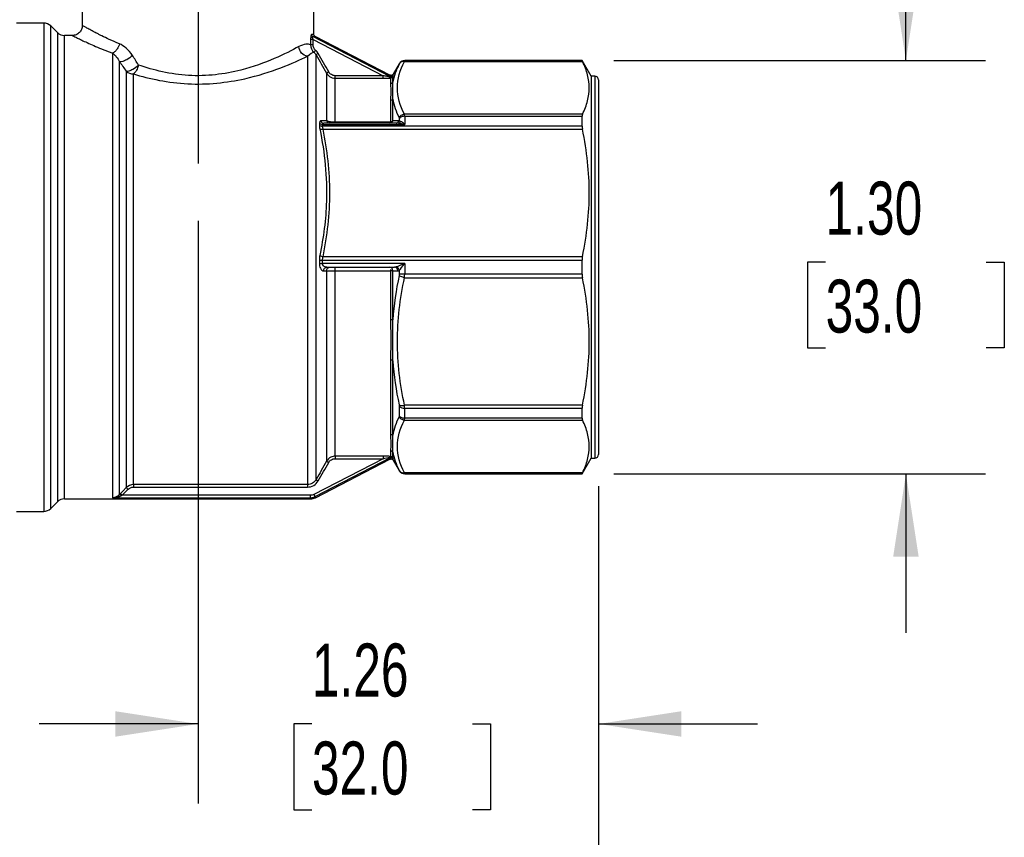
# Model space of a CAD drawing. Header units: inches. Extents: x 0.5 to 21.5, y 0.5 to 16.5.
# Tile 3 of 11: x 4.5 to 7.6, y 3.9 to 6.5. Entities that reach past the tile are written whole.
import ezdxf

# ---------------------------------------------------------------- set-up
doc = ezdxf.new("R2010")
doc.units = ezdxf.units.IN
doc.header["$LTSCALE"] = 2
doc.header["$MEASUREMENT"] = 0
doc.linetypes.add('SLD-Center', pattern=[0.75, 0.6, -0.05, 0.05, -0.05])
doc.linetypes.add('SLD-Solid', pattern=[0])
doc.layers.add('CENTER', color=40, linetype='SLD-Center')
doc.layers.add('DIMENSIONS', color=140, linetype='SLD-Solid', lineweight=25)
doc.styles.add('SLDTEXTSTYLE0', font='TXT', dxfattribs={"width": 0.7})
doc.dimstyles.new('SLDDIMSTYLE0', dxfattribs={"dimtxt": 0.169922, "dimasz": 0.26, "dimexe": 0, "dimexo": 0.0625, "dimgap": 0.04248, "dimtad": 0, "dimtih": 1, "dimtoh": 1, "dimrnd": 1e-09, "dimzin": 4, "dimdsep": 46, "dimtxsty": 'SLDTEXTSTYLE0', "dimsah": 1, "dimcen": 0.09, "dimadec": 0, "dimazin": 1, "dimtfac": 1, "dimtmove": 0, "dimatfit": 0, "dimfxl": 0, "dimfrac": 2, "dimtolj": 1, "dimtzin": 12, "dimarcsym": 0})
doc.dimstyles.new('SLDDIMSTYLE1', dxfattribs={"dimtxt": 0.169922, "dimasz": 0.26, "dimexe": 0, "dimexo": 0.0625, "dimgap": 0.04248, "dimtad": 0, "dimtih": 1, "dimtoh": 1, "dimrnd": 1e-09, "dimzin": 12, "dimdsep": 46, "dimtxsty": 'SLDTEXTSTYLE0', "dimsah": 1, "dimcen": 0.09, "dimadec": 0, "dimazin": 3, "dimtfac": 1, "dimtmove": 0, "dimatfit": 0, "dimfxl": 0, "dimfrac": 2, "dimtolj": 1, "dimtzin": 12, "dimarcsym": 0})
doc.dimstyles.new('SLDDIMSTYLE2', dxfattribs={"dimtxt": 0.169922, "dimasz": 0.26, "dimexe": 0, "dimexo": 0.0625, "dimgap": 0.04248, "dimtad": 0, "dimtih": 1, "dimtoh": 1, "dimrnd": 1e-09, "dimzin": 12, "dimdsep": 46, "dimtxsty": 'SLDTEXTSTYLE0', "dimsah": 1, "dimcen": 0.09, "dimadec": 0, "dimazin": 3, "dimtfac": 1, "dimtofl": 0, "dimtmove": 0, "dimatfit": 3, "dimfxl": 0, "dimfrac": 2, "dimtolj": 1, "dimtzin": 12, "dimarcsym": 0})

# ---------------------------------------------------------------- blocks, each defined once
blk = doc.blocks.new('_D')
at = {"layer": 'DIMENSIONS'}
for p, q in [((7.2453, 6.357), (7.2453, 6.857)), ((6.3264, 6.357), (7.4953, 6.357)), ((6.9928, 5.7236), (6.9357, 5.7236)), ((6.9357, 5.7236), (6.9357, 5.4536)), ((7.4977, 5.7236), (7.5548, 5.7236)), ((7.5548, 5.7236), (7.5548, 5.4536)), ((6.9357, 5.4536), (6.9928, 5.4536)), ((7.5548, 5.4536), (7.4977, 5.4536)), ((6.3264, 5.0578), (7.4953, 5.0578)), ((7.2453, 5.0578), (7.2453, 4.5578))]:
    blk.add_line(p, q, dxfattribs=at)
for points in [[(7.2453, 6.357), (7.2853, 6.617), (7.2053, 6.617)], [(7.2453, 5.0578), (7.2053, 4.7978), (7.2853, 4.7978)]]:
    blk.add_solid(points, dxfattribs=at)
at = {"layer": 'DIMENSIONS', "char_height": 0.16667, "attachment_point": 1, "style": 'SLDTEXTSTYLE0'}
for s, insert in [('1.30', (6.9928, 5.9765)), ('33.0', (6.9928, 5.6684))]:
    blk.add_mtext(s, dxfattribs=dict(at, insert=insert))
blk = doc.blocks.new('_D_1')
at = {"layer": 'DIMENSIONS'}
for p, q in [((5.0186, 5.8534), (5.0186, 4.0213)), ((6.2785, 5.0188), (6.2785, 4.0213)), ((5.0186, 4.2713), (4.5186, 4.2713)), ((5.377, 4.2713), (5.32, 4.2713)), ((5.32, 4.2713), (5.32, 4.0012)), ((5.882, 4.2713), (5.939, 4.2713)), ((5.939, 4.2713), (5.939, 4.0012)), ((6.2785, 4.2713), (6.7785, 4.2713)), ((5.32, 4.0012), (5.377, 4.0012)), ((5.939, 4.0012), (5.882, 4.0012))]:
    blk.add_line(p, q, dxfattribs=at)
for points in [[(5.0186, 4.2713), (4.7586, 4.3113), (4.7586, 4.2313)], [(6.2785, 4.2713), (6.5385, 4.2313), (6.5385, 4.3113)]]:
    blk.add_solid(points, dxfattribs=at)
at = {"layer": 'DIMENSIONS', "char_height": 0.16667, "attachment_point": 1, "style": 'SLDTEXTSTYLE0'}
for s, insert in [('1.26', (5.377, 4.5242)), ('32.0', (5.377, 4.2161))]:
    blk.add_mtext(s, dxfattribs=dict(at, insert=insert))
blk = doc.blocks.new('_D_2')
at = {"layer": 'DIMENSIONS'}
for p, q in [((3.7588, 5.0188), (3.7588, 3.1581)), ((6.2785, 5.0188), (6.2785, 3.1581)), ((3.7588, 3.4081), (4.4316, 3.4081)), ((4.6619, 3.4081), (4.6048, 3.4081)), ((4.6048, 3.4081), (4.6048, 3.138)), ((5.1668, 3.4081), (5.2239, 3.4081)), ((5.2239, 3.4081), (5.2239, 3.138)), ((6.2785, 3.4081), (5.3971, 3.4081)), ((4.6048, 3.138), (4.6619, 3.138)), ((5.2239, 3.138), (5.1668, 3.138))]:
    blk.add_line(p, q, dxfattribs=at)
for points in [[(3.7588, 3.4081), (4.0188, 3.3681), (4.0188, 3.4481)], [(6.2785, 3.4081), (6.0185, 3.4481), (6.0185, 3.3681)]]:
    blk.add_solid(points, dxfattribs=at)
at = {"layer": 'DIMENSIONS', "char_height": 0.16667, "attachment_point": 1, "style": 'SLDTEXTSTYLE0'}
for s, insert in [('2.52', (4.6619, 3.661)), ('64.0', (4.6619, 3.3529))]:
    blk.add_mtext(s, dxfattribs=dict(at, insert=insert))
blk = doc.blocks.new('_D_3')
at = {"layer": 'DIMENSIONS'}
for p, q in [((4.7761, 7.3866), (2.7214, 7.3866)), ((2.9714, 7.3866), (2.9714, 6.3033)), ((2.7189, 5.9952), (2.6619, 5.9952)), ((2.6619, 5.9952), (2.6619, 5.7252)), ((3.2239, 5.9952), (3.2809, 5.9952)), ((3.2809, 5.9952), (3.2809, 5.7252)), ((2.6619, 5.7252), (2.7189, 5.7252)), ((3.2809, 5.7252), (3.2239, 5.7252)), ((2.9714, 4.9397), (2.9714, 5.6871)), ((4.2493, 4.9397), (2.7214, 4.9397))]:
    blk.add_line(p, q, dxfattribs=at)
for points in [[(2.9714, 7.3866), (2.9314, 7.1266), (3.0114, 7.1266)], [(2.9714, 4.9397), (3.0114, 5.1997), (2.9314, 5.1997)]]:
    blk.add_solid(points, dxfattribs=at)
at = {"layer": 'DIMENSIONS', "char_height": 0.16667, "attachment_point": 1, "style": 'SLDTEXTSTYLE0'}
for s, insert in [('2.45', (2.7189, 6.2481)), ('62.2', (2.7189, 5.94))]:
    blk.add_mtext(s, dxfattribs=dict(at, insert=insert))

msp = doc.modelspace()

# ---------------------------------------------------------------- linework, layer by layer
for p, q in [((4.6545, 6.733), (4.6545, 6.4672)), ((5.3828, 6.4395), (5.3828, 6.733)), ((4.5331, 6.4751), (4.4478, 6.4751)), ((4.5331, 6.4751), (4.5331, 4.9397)), ((4.5763, 6.445), (4.5554, 6.4659)), ((4.5554, 4.9489), (4.5554, 6.4659)), ((4.5763, 6.445), (4.5763, 4.9698)), ((4.623, 6.4358), (4.5986, 6.4358)), ((4.5986, 4.9791), (4.5986, 6.4358)), ((5.3728, 6.4232), (5.3728, 6.4069)), ((5.6223, 6.3072), (5.38, 6.4322)), ((5.3805, 6.4069), (5.3805, 6.4232)), ((5.3805, 6.4232), (5.6008, 6.3095)), ((5.6222, 6.3113), (5.3871, 6.4325)), ((4.7497, 6.3805), (4.7497, 4.9826)), ((4.772, 4.9934), (4.772, 6.3533)), ((5.3627, 6.3706), (5.3627, 5.0238)), ((5.3899, 5.0397), (5.3899, 6.3751)), ((5.6682, 6.3543), (6.2275, 6.3543)), ((6.2264, 6.357), (5.6686, 6.357)), ((5.6686, 6.3567), (5.6686, 6.357)), ((6.2264, 6.3567), (5.6686, 6.3567)), ((6.2549, 6.3078), (6.2264, 6.357)), ((6.2264, 6.3567), (6.2264, 6.357)), ((4.7929, 6.3233), (4.7929, 5.0145)), ((5.6516, 6.3472), (5.6326, 6.3143)), ((5.6516, 6.3472), (5.6516, 6.3468)), ((4.8151, 5.0238), (4.8151, 6.3152)), ((5.4229, 6.3175), (5.4229, 6.1676)), ((5.6008, 6.3095), (5.4502, 6.3095)), ((5.4502, 6.163), (5.4502, 6.3017)), ((5.4502, 6.3017), (5.6008, 6.3017)), ((5.6243, 6.3024), (5.6243, 6.2848)), ((5.6311, 6.2886), (5.6311, 6.3063)), ((6.2667, 6.3078), (6.2549, 6.3078)), ((6.2549, 6.3078), (6.2549, 5.107)), ((6.2667, 6.3078), (6.2667, 5.107)), ((6.2785, 6.296), (6.2785, 5.1188)), ((5.6243, 6.232), (5.6243, 6.1645)), ((5.6311, 6.1675), (5.6311, 6.2355)), ((5.6516, 6.1749), (5.6516, 6.1677)), ((6.2275, 6.1881), (5.6682, 6.1881)), ((5.6686, 6.182), (5.6686, 6.1565)), ((5.6686, 6.182), (6.2264, 6.182)), ((6.2264, 6.1509), (6.2264, 6.182)), ((5.4002, 6.1606), (5.4002, 6.155)), ((5.4104, 6.1509), (5.4104, 6.1565)), ((5.4104, 6.1565), (5.6686, 6.1565)), ((6.2264, 6.1509), (5.4104, 6.1509)), ((5.4119, 6.1415), (6.2275, 6.1415)), ((5.6488, 6.1602), (5.4145, 6.1602)), ((5.6238, 6.163), (5.4502, 6.163)), ((6.2275, 5.7404), (5.4119, 5.7404)), ((5.4002, 5.7296), (5.4002, 5.7196)), ((5.4104, 5.7194), (5.4104, 5.7294)), ((5.4104, 5.7294), (6.2264, 5.7294)), ((5.6686, 5.7194), (5.4104, 5.7194)), ((5.424, 5.7074), (5.6368, 5.7074)), ((5.6686, 5.7194), (5.6686, 5.6854)), ((6.2264, 5.6854), (6.2264, 5.7294)), ((5.4229, 5.6957), (5.4229, 5.0973)), ((5.4502, 5.1131), (5.4502, 5.6958)), ((5.4502, 5.6958), (5.6243, 5.6958)), ((5.6243, 5.6958), (5.6243, 5.5429)), ((5.6311, 5.5418), (5.6311, 5.6957)), ((5.6516, 5.6971), (5.6516, 5.6858)), ((5.6682, 5.6744), (6.2275, 5.6744)), ((6.2264, 5.6854), (5.6686, 5.6854)), ((5.6243, 5.4154), (5.6243, 5.1828)), ((5.6311, 5.1794), (5.6311, 5.4135)), ((5.6516, 5.2706), (5.6516, 5.24)), ((6.2275, 5.2733), (5.6682, 5.2733)), ((5.6686, 5.2639), (6.2264, 5.2639)), ((5.6686, 5.2328), (5.6686, 5.2639)), ((6.2264, 5.2328), (6.2264, 5.2639)), ((5.6682, 5.2267), (6.2275, 5.2267)), ((6.2264, 5.2328), (5.6686, 5.2328)), ((5.6008, 5.1131), (5.4502, 5.1131)), ((5.6243, 5.13), (5.6243, 5.1125)), ((5.6311, 5.1086), (5.6311, 5.1262)), ((5.6008, 5.1053), (5.3831, 4.9931)), ((5.3867, 4.9861), (5.6223, 5.1076)), ((5.3876, 4.9826), (5.6222, 5.1036)), ((5.4502, 5.1053), (5.6008, 5.1053)), ((5.6326, 5.1005), (5.6516, 5.0677)), ((6.2264, 5.0578), (6.2549, 5.107)), ((6.2549, 5.107), (6.2667, 5.107)), ((5.6516, 5.068), (5.6516, 5.0677)), ((6.2275, 5.0606), (5.6682, 5.0606)), ((5.6686, 5.0582), (6.2264, 5.0582)), ((5.6686, 5.0578), (5.6686, 5.0582)), ((5.6686, 5.0578), (6.2264, 5.0578)), ((6.2264, 5.0578), (6.2264, 5.0582)), ((5.3627, 5.0238), (4.8151, 5.0238)), ((5.3724, 4.9904), (4.78, 4.9904)), ((4.8151, 5.016), (5.3627, 5.016)), ((4.5554, 4.9489), (4.5763, 4.9698)), ((4.5986, 4.9791), (5.3733, 4.9791)), ((4.7497, 4.9826), (5.3724, 4.9826)), ((4.4478, 4.9397), (4.5331, 4.9397))]:
    msp.add_line(p, q)
at = {"flags": 128}
for points in [[(5.4138, 5.6957), (5.4189, 5.6957), (5.4229, 5.6957)], [(5.6311, 5.6957), (5.6401, 5.6957), (5.6471, 5.6957)], [(4.7929, 5.0145), (4.7826, 5.0041), (4.7744, 4.996)], [(4.78, 4.9904), (4.7903, 5.0008), (4.7984, 5.009)]]:
    msp.add_lwpolyline(points, dxfattribs=at)
for centre, radius, start, end in [((4.5331, 6.4436), 0.0315, 45, 90), ((4.5986, 6.4673), 0.0315, 225, 270), ((5.6686, 6.3373), 0.0197, 90, 150), ((4.8148, 6.3489), 0.0337, 229.3429, 270.513), ((5.6243, 6.3102), 0.00789, 269.9025, 329.6462), ((6.2667, 6.296), 0.0118, 0, 90), ((5.6243, 5.1046), 0.00789, 30.3538, 90.0975), ((6.2667, 5.1188), 0.0118, 270, 0), ((5.6686, 5.0775), 0.0197, 210, 270), ((4.5986, 4.9476), 0.0315, 90, 135), ((4.5331, 4.9712), 0.0315, 270, 315)]:
    msp.add_arc(centre, radius, start, end)
for points, knots in [([(4.6545, 6.4672), (4.654, 6.4631), (4.6531, 6.4548), (4.6458, 6.4444), (4.6354, 6.4372), (4.6271, 6.4362), (4.623, 6.4357)], [0, 0, 0, 0, 0.250337, 0.50009, 0.750043, 1, 1, 1, 1]), ([(4.7711, 6.4097), (4.7603, 6.4143), (4.74, 6.4229), (4.7194, 6.4327), (4.7062, 6.4394), (4.6981, 6.4436), (4.6913, 6.4472), (4.6819, 6.4522), (4.6712, 6.4579), (4.6615, 6.4632), (4.6555, 6.4665), (4.6548, 6.467), (4.6545, 6.4672)], [0, 0, 0, 0, 0.1559958, 0.2916799, 0.3519311, 0.4071134, 0.4572351, 0.5025174, 0.6312527, 0.7570395, 0.8802086, 1, 1, 1, 1]), ([(4.623, 6.4358), (4.6234, 6.4356), (4.6243, 6.4351), (4.6308, 6.4318), (4.6413, 6.4267), (4.656, 6.4197), (4.6743, 6.4113), (4.7031, 6.3985), (4.731, 6.3877), (4.7497, 6.3805)], [0, 0, 0, 0, 0.123028, 0.24628, 0.370071, 0.495799, 0.621068, 0.746126, 1, 1, 1, 1]), ([(5.3758, 6.4392), (5.3755, 6.4392), (5.3747, 6.4385), (5.3733, 6.4336), (5.3728, 6.4272), (5.3728, 6.4232)], [0, 0, 0, 0, 0.0130569, 0.0304661, 0.0609322, 0.0609322, 0.0609322, 0.0609322]), ([(5.3805, 6.4232), (5.3787, 6.4232), (5.377, 6.4232), (5.3742, 6.4232), (5.3732, 6.4232), (5.3728, 6.4232)], [0, 0, 0, 0, 0.5, 0.5, 1, 1, 1, 1]), ([(5.38, 6.4322), (5.3786, 6.433), (5.3765, 6.4351), (5.3758, 6.438), (5.3758, 6.4392)], [0, 0, 0, 0, 0.571429, 1, 1, 1, 1]), ([(5.3805, 6.4232), (5.3796, 6.4256), (5.3788, 6.4294), (5.3791, 6.432), (5.3797, 6.4323), (5.38, 6.4322)], [0, 0, 0, 0, 0.0304661, 0.0478753, 0.0609322, 0.0609322, 0.0609322, 0.0609322]), ([(5.387, 6.4325), (5.3864, 6.4329), (5.3852, 6.4337), (5.3838, 6.4354), (5.3829, 6.4374), (5.3828, 6.4388), (5.3827, 6.4395)], [0, 0, 0, 0, 0.249962, 0.499945, 0.749882, 1, 1, 1, 1]), ([(4.7711, 6.4097), (4.7699, 6.4041), (4.7662, 6.3948), (4.7579, 6.385), (4.7524, 6.3816), (4.7497, 6.3805)], [0, 0, 0, 0, 0.428571, 0.714286, 1, 1, 1, 1]), ([(5.3353, 6.4009), (5.2947, 6.379), (5.1882, 6.3248), (4.9877, 6.3), (4.878, 6.3268), (4.8313, 6.343)], [0, 0, 0, 0, 0.700105, 1.166842, 1.633579, 1.633579, 1.633579, 1.633579]), ([(5.3805, 6.4069), (5.3785, 6.4069), (5.375, 6.4069), (5.3731, 6.4069), (5.3728, 6.4069)], [0, 0, 0, 0, 0.571429, 1, 1, 1, 1]), ([(5.3886, 6.389), (5.3875, 6.3878), (5.3849, 6.3849), (5.3836, 6.3833), (5.3834, 6.3831)], [0, 0, 0, 0, 0.428571, 1, 1, 1, 1]), ([(4.8121, 6.3734), (4.8072, 6.3684), (4.7963, 6.3602), (4.781, 6.3535), (4.7744, 6.3529), (4.772, 6.3533)], [0, 0, 0, 0, 0.428571, 0.714286, 1, 1, 1, 1]), ([(4.8151, 6.3152), (4.8658, 6.2997), (4.985, 6.2741), (5.2029, 6.2978), (5.3186, 6.3496), (5.3627, 6.3706)], [0, 0, 0, 0, 0.466737, 0.933474, 1.633579, 1.633579, 1.633579, 1.633579]), ([(5.3967, 6.379), (5.3953, 6.3782), (5.3918, 6.3762), (5.3901, 6.3752), (5.3899, 6.3751)], [0, 0, 0, 0, 0.428571, 1, 1, 1, 1]), ([(5.6682, 6.1881), (5.654, 6.2154), (5.6458, 6.2433), (5.646, 6.2991), (5.654, 6.327), (5.6682, 6.3543)], [0, 0, 0, 0, 0.5, 0.5, 1, 1, 1, 1]), ([(5.6682, 6.3543), (5.6642, 6.3546), (5.6573, 6.353), (5.6526, 6.3483), (5.6512, 6.3459)], [0, 0, 0, 0, 0.571429, 1, 1, 1, 1]), ([(5.6686, 6.3567), (5.6657, 6.3567), (5.6588, 6.3551), (5.6536, 6.3502), (5.6516, 6.3468)], [0, 0, 0, 0, 0.428571, 1, 1, 1, 1]), ([(6.2275, 6.1881), (6.235, 6.2028), (6.2403, 6.2169), (6.2474, 6.2443), (6.2492, 6.2578), (6.2492, 6.2846), (6.2474, 6.2981), (6.2403, 6.3255), (6.235, 6.3396), (6.2275, 6.3543)], [0, 0, 0, 0, 0.25, 0.25, 0.5, 0.5, 0.75, 0.75, 1, 1, 1, 1]), ([(4.7929, 6.3233), (4.7951, 6.3231), (4.8014, 6.3241), (4.8158, 6.3306), (4.8264, 6.3383), (4.8313, 6.343)], [0, 0, 0, 0, 0.285714, 0.571429, 1, 1, 1, 1]), ([(5.4297, 6.3214), (5.4278, 6.3203), (5.4244, 6.3184), (5.423, 6.3176), (5.4229, 6.3175)], [0, 0, 0, 0, 0.571429, 1, 1, 1, 1]), ([(5.4502, 6.3095), (5.4461, 6.3095), (5.4419, 6.3106), (5.4347, 6.3148), (5.4317, 6.3178), (5.4297, 6.3214)], [0, 0, 0, 0, 0.5, 0.5, 1, 1, 1, 1]), ([(5.4229, 6.3175), (5.4252, 6.3135), (5.4328, 6.3051), (5.4439, 6.3017), (5.4502, 6.3017)], [0, 0, 0, 0, 0.02686718, 0.06269009, 0.06269009, 0.06269009, 0.06269009]), ([(5.4502, 6.3017), (5.4502, 6.3019), (5.4502, 6.3036), (5.4502, 6.3073), (5.4502, 6.3095)], [0, 0, 0, 0, 0.428571, 1, 1, 1, 1]), ([(5.6008, 6.3017), (5.6008, 6.302), (5.6008, 6.3029), (5.6008, 6.3057), (5.6008, 6.3076), (5.6008, 6.3095)], [0, 0, 0, 0, 0.5, 0.5, 1, 1, 1, 1]), ([(5.6217, 6.3051), (5.619, 6.3056), (5.6122, 6.307), (5.6049, 6.3086), (5.6008, 6.3095)], [0, 0, 0, 0, 0.0262563, 0.0612647, 0.0612647, 0.0612647, 0.0612647]), ([(5.6008, 6.3017), (5.6048, 6.3017), (5.6089, 6.3017), (5.6169, 6.3019), (5.6208, 6.3021), (5.6243, 6.3024)], [0, 0, 0, 0, 0.5, 0.5, 1, 1, 1, 1]), ([(5.6311, 6.3063), (5.6309, 6.3059), (5.6304, 6.3053), (5.6293, 6.3046), (5.6282, 6.3042), (5.6267, 6.3039), (5.6244, 6.304), (5.6226, 6.3048), (5.6217, 6.3051)], [0, 0, 0, 0, 0.153243, 0.287835, 0.403555, 0.501073, 0.761834, 1, 1, 1, 1]), ([(5.6243, 6.3024), (5.6239, 6.3025), (5.623, 6.303), (5.6221, 6.3042), (5.6217, 6.3051)], [0, 0, 0, 0, 0.428571, 1, 1, 1, 1]), ([(5.6326, 6.3143), (5.632, 6.3135), (5.6308, 6.3119), (5.6281, 6.3105), (5.625, 6.3102), (5.6231, 6.3109), (5.6222, 6.3112)], [0, 0, 0, 0, 0.249942, 0.499882, 0.749596, 1, 1, 1, 1]), ([(5.6328, 6.3103), (5.6316, 6.3083), (5.628, 6.3058), (5.6239, 6.3064), (5.6223, 6.3072)], [0, 0, 0, 0, 0.571429, 1, 1, 1, 1]), ([(5.6311, 6.2355), (5.6307, 6.2476), (5.631, 6.2669), (5.6308, 6.2826), (5.6311, 6.2886)], [-0.3557882, -0.3557882, -0.3557882, -0.3557882, -0.1524807, 0, 0, 0, 0]), ([(5.6243, 6.2848), (5.6243, 6.2794), (5.6253, 6.2646), (5.6243, 6.2448), (5.6243, 6.232)], [-0.3557882, -0.3557882, -0.3557882, -0.3557882, -0.2033076, 0, 0, 0, 0]), ([(5.4042, 6.1678), (5.4051, 6.1653), (5.4082, 6.1614), (5.4126, 6.1602), (5.4145, 6.1602)], [0, 0, 0, 0, 0.571429, 1, 1, 1, 1]), ([(5.4229, 6.1676), (5.4236, 6.1657), (5.4263, 6.1618), (5.4306, 6.1602), (5.4331, 6.1602)], [0, 0, 0, 0, 0.428571, 1, 1, 1, 1]), ([(5.4502, 6.163), (5.4465, 6.163), (5.4392, 6.1634), (5.4294, 6.1651), (5.4249, 6.1666), (5.4229, 6.1676)], [0, 0, 0, 0, 0.01741071, 0.03482142, 0.06093749, 0.06093749, 0.06093749, 0.06093749]), ([(5.6414, 6.1602), (5.6433, 6.1602), (5.6477, 6.1614), (5.6507, 6.1652), (5.6516, 6.1677)], [0, 0, 0, 0, 0.428571, 1, 1, 1, 1]), ([(5.6488, 6.1602), (5.65, 6.1602), (5.653, 6.161), (5.6553, 6.1636), (5.6562, 6.1655)], [0, 0, 0, 0, 0.428571, 1, 1, 1, 1]), ([(5.6682, 6.1881), (5.6652, 6.1879), (5.6583, 6.1858), (5.653, 6.1806), (5.6512, 6.1772)], [0, 0, 0, 0, 0.428571, 1, 1, 1, 1]), ([(5.6686, 6.182), (5.6652, 6.182), (5.6618, 6.1814), (5.6558, 6.1789), (5.6533, 6.177), (5.6516, 6.1749)], [0, 0, 0, 0, 0.5, 0.5, 1, 1, 1, 1]), ([(5.6686, 6.1565), (5.6685, 6.1567), (5.6684, 6.1568), (5.6641, 6.161), (5.6599, 6.1643), (5.6562, 6.1655)], [-0.00216043, -0.00216043, -0.00216043, -0.00216043, 0, 0, 0.06764559, 0.06764559, 0.06764559, 0.06764559]), ([(5.4002, 6.1606), (5.401, 6.1596), (5.4039, 6.1574), (5.408, 6.1565), (5.4104, 6.1565)], [0, 0, 0, 0, 0.428571, 1, 1, 1, 1]), ([(5.4016, 6.1421), (5.4172, 6.0671), (5.4305, 5.9334), (5.4133, 5.8007), (5.4016, 5.7446)], [0, 0, 0, 0, 0.633795, 1.109141, 1.109141, 1.109141, 1.109141]), ([(5.4016, 6.1421), (5.4025, 6.1416), (5.4053, 6.1409), (5.4095, 6.1411), (5.4119, 6.1415)], [0, 0, 0, 0, 0.428571, 1, 1, 1, 1]), ([(5.4119, 5.7404), (5.4255, 5.8064), (5.4332, 5.8736), (5.433, 6.0082), (5.4255, 6.0754), (5.4119, 6.1415)], [0, 0, 0, 0, 0.5, 0.5, 1, 1, 1, 1]), ([(5.6238, 6.163), (5.6248, 6.1627), (5.6266, 6.1624), (5.6281, 6.1628), (5.6286, 6.163)], [0, 0, 0, 0, 0.571429, 1, 1, 1, 1]), ([(5.6488, 6.1602), (5.6546, 6.1602), (5.6614, 6.1588), (5.6682, 6.1567), (5.6684, 6.1566), (5.6686, 6.1565)], [-0.00216043, -0.00216043, -0.00216043, -0.00216043, 0.06548516, 0.06548516, 0.06764559, 0.06764559, 0.06764559, 0.06764559]), ([(6.2275, 5.7404), (6.235, 5.7759), (6.2403, 5.8098), (6.2474, 5.8761), (6.2492, 5.9085), (6.2492, 5.9734), (6.2474, 6.0058), (6.2403, 6.0721), (6.235, 6.106), (6.2275, 6.1415)], [0, 0, 0, 0, 0.25, 0.25, 0.5, 0.5, 0.75, 0.75, 1, 1, 1, 1]), ([(5.4016, 5.7446), (5.4028, 5.7436), (5.4059, 5.7418), (5.4101, 5.7407), (5.4119, 5.7404)], [0, 0, 0, 0, 0.571429, 1, 1, 1, 1]), ([(5.4002, 5.7296), (5.401, 5.7296), (5.4039, 5.7295), (5.408, 5.7294), (5.4104, 5.7294)], [0, 0, 0, 0, 0.428571, 1, 1, 1, 1]), ([(5.4002, 5.7196), (5.4002, 5.7139), (5.4032, 5.7007), (5.41, 5.6957), (5.4138, 5.6957)], [0, 0, 0, 0, 0.043819, 0.1022443, 0.1022443, 0.1022443, 0.1022443]), ([(5.424, 5.7074), (5.4202, 5.7074), (5.4134, 5.7099), (5.4104, 5.7166), (5.4104, 5.7194)], [0, 0, 0, 0, 0.0584253, 0.1022443, 0.1022443, 0.1022443, 0.1022443]), ([(5.622, 5.7074), (5.6223, 5.7074), (5.6227, 5.7073), (5.6228, 5.7069), (5.6229, 5.7066)], [0, 0, 0, 0, 0.485719, 1, 1, 1, 1]), ([(5.6311, 5.6958), (5.6311, 5.6996), (5.6284, 5.7057), (5.6239, 5.7074), (5.622, 5.7074)], [-0.01667642, -0.01667642, -0.01667642, -0.01667642, -0.00714704, 0, 0, 0, 0]), ([(5.6686, 5.7194), (5.6684, 5.7193), (5.6682, 5.7192), (5.6583, 5.7149), (5.6476, 5.71), (5.6414, 5.7081)], [-0.1020952, -0.1020952, -0.1020952, -0.1020952, -0.0998185, -0.0998185, 0, 0, 0, 0]), ([(5.6516, 5.6971), (5.6555, 5.7009), (5.6622, 5.7105), (5.6684, 5.7191), (5.6685, 5.7193), (5.6686, 5.7194)], [-0.1020952, -0.1020952, -0.1020952, -0.1020952, -0.0022767, -0.0022767, 0, 0, 0, 0]), ([(5.4229, 5.6957), (5.4252, 5.6957), (5.4329, 5.6958), (5.4439, 5.6958), (5.4502, 5.6958)], [0, 0, 0, 0, 0.02232505, 0.05209179, 0.05209179, 0.05209179, 0.05209179]), ([(5.6311, 5.6958), (5.6306, 5.6958), (5.6286, 5.6959), (5.6259, 5.6959), (5.6243, 5.6958)], [0, 0, 0, 0, 0.428571, 1, 1, 1, 1]), ([(5.6682, 5.2733), (5.654, 5.3392), (5.6458, 5.4066), (5.646, 5.5413), (5.654, 5.6085), (5.6682, 5.6744)], [0, 0, 0, 0, 0.5, 0.5, 1, 1, 1, 1]), ([(5.6682, 5.6744), (5.6642, 5.6752), (5.6573, 5.6773), (5.6526, 5.6803), (5.6512, 5.6816)], [0, 0, 0, 0, 0.571429, 1, 1, 1, 1]), ([(5.6686, 5.6854), (5.6657, 5.6854), (5.6588, 5.6855), (5.6536, 5.6856), (5.6516, 5.6858)], [0, 0, 0, 0, 0.428571, 1, 1, 1, 1]), ([(6.2275, 5.2733), (6.235, 5.3088), (6.2403, 5.3427), (6.2474, 5.409), (6.2492, 5.4415), (6.2492, 5.5063), (6.2474, 5.5387), (6.2403, 5.6051), (6.235, 5.639), (6.2275, 5.6744)], [0, 0, 0, 0, 0.25, 0.25, 0.5, 0.5, 0.75, 0.75, 1, 1, 1, 1]), ([(5.6243, 5.5429), (5.6243, 5.5239), (5.6253, 5.4802), (5.6243, 5.4385), (5.6243, 5.4154)], [-0.3557882, -0.3557882, -0.3557882, -0.3557882, -0.2033076, 0, 0, 0, 0]), ([(5.6311, 5.4135), (5.6307, 5.437), (5.631, 5.4793), (5.6308, 5.523), (5.6311, 5.5418)], [-0.3557882, -0.3557882, -0.3557882, -0.3557882, -0.1524807, 0, 0, 0, 0]), ([(5.6512, 5.2742), (5.6526, 5.2734), (5.6573, 5.2722), (5.6642, 5.2726), (5.6682, 5.2733)], [0, 0, 0, 0, 0.428571, 1, 1, 1, 1]), ([(5.6516, 5.2706), (5.6536, 5.2683), (5.6588, 5.265), (5.6657, 5.2639), (5.6686, 5.2639)], [0, 0, 0, 0, 0.571429, 1, 1, 1, 1]), ([(5.6512, 5.2377), (5.653, 5.2342), (5.6583, 5.229), (5.6652, 5.2269), (5.6682, 5.2267)], [0, 0, 0, 0, 0.571429, 1, 1, 1, 1]), ([(5.6516, 5.24), (5.6533, 5.2378), (5.6558, 5.236), (5.6618, 5.2335), (5.6652, 5.2328), (5.6686, 5.2328)], [0, 0, 0, 0, 0.5, 0.5, 1, 1, 1, 1]), ([(5.6682, 5.0606), (5.654, 5.0879), (5.646, 5.1157), (5.6458, 5.1715), (5.654, 5.1994), (5.6682, 5.2267)], [0, 0, 0, 0, 0.5, 0.5, 1, 1, 1, 1]), ([(6.2275, 5.0606), (6.235, 5.0753), (6.2403, 5.0893), (6.2474, 5.1168), (6.2492, 5.1302), (6.2492, 5.1571), (6.2474, 5.1705), (6.2403, 5.198), (6.235, 5.212), (6.2275, 5.2267)], [0, 0, 0, 0, 0.25, 0.25, 0.5, 0.5, 0.75, 0.75, 1, 1, 1, 1]), ([(5.6243, 5.1828), (5.6243, 5.1732), (5.6253, 5.1528), (5.6243, 5.1372), (5.6243, 5.13)], [-0.3557882, -0.3557882, -0.3557882, -0.3557882, -0.2033076, 0, 0, 0, 0]), ([(5.6311, 5.1262), (5.6307, 5.1343), (5.631, 5.1505), (5.6308, 5.1703), (5.6311, 5.1794)], [-0.3557882, -0.3557882, -0.3557882, -0.3557882, -0.1524807, 0, 0, 0, 0]), ([(5.4502, 5.1131), (5.4455, 5.1131), (5.4344, 5.1106), (5.426, 5.1027), (5.4229, 5.0973)], [0, 0, 0, 0, 0.02686718, 0.06269009, 0.06269009, 0.06269009, 0.06269009]), ([(5.4502, 5.1131), (5.4502, 5.1129), (5.4502, 5.1119), (5.4502, 5.1091), (5.4502, 5.1072), (5.4502, 5.1053)], [0, 0, 0, 0, 0.5, 0.5, 1, 1, 1, 1]), ([(5.6008, 5.1131), (5.6008, 5.1128), (5.6008, 5.1107), (5.6008, 5.107), (5.6008, 5.1053)], [0, 0, 0, 0, 0.571429, 1, 1, 1, 1]), ([(5.6217, 5.1097), (5.622, 5.1104), (5.6228, 5.1117), (5.6238, 5.1123), (5.6243, 5.1125)], [0, 0, 0, 0, 0.428571, 1, 1, 1, 1]), ([(5.6217, 5.1097), (5.6221, 5.1099), (5.623, 5.1103), (5.6244, 5.1107), (5.6258, 5.1109), (5.6275, 5.1108), (5.6296, 5.1103), (5.6306, 5.1092), (5.6311, 5.1086)], [0, 0, 0, 0, 0.119202, 0.239072, 0.365081, 0.50118, 0.713666, 1, 1, 1, 1]), ([(5.4229, 5.0973), (5.423, 5.0973), (5.4244, 5.0965), (5.4278, 5.0945), (5.4297, 5.0934)], [0, 0, 0, 0, 0.428571, 1, 1, 1, 1]), ([(5.4297, 5.0934), (5.4317, 5.097), (5.4348, 5.1), (5.4419, 5.1042), (5.4461, 5.1053), (5.4502, 5.1053)], [0, 0, 0, 0, 0.5, 0.5, 1, 1, 1, 1]), ([(5.6222, 5.1036), (5.6231, 5.104), (5.625, 5.1047), (5.6281, 5.1043), (5.6308, 5.103), (5.632, 5.1013), (5.6326, 5.1005)], [0, 0, 0, 0, 0.250404, 0.500118, 0.750058, 1, 1, 1, 1]), ([(5.6328, 5.1046), (5.6316, 5.1065), (5.628, 5.109), (5.6239, 5.1084), (5.6223, 5.1076)], [0, 0, 0, 0, 0.571429, 1, 1, 1, 1]), ([(5.6512, 5.0689), (5.6526, 5.0665), (5.6573, 5.0618), (5.6642, 5.0603), (5.6682, 5.0606)], [0, 0, 0, 0, 0.428571, 1, 1, 1, 1]), ([(5.6516, 5.068), (5.6536, 5.0646), (5.6588, 5.0597), (5.6657, 5.0582), (5.6686, 5.0582)], [0, 0, 0, 0, 0.571429, 1, 1, 1, 1]), ([(4.8151, 5.0238), (4.8151, 5.0235), (4.8151, 5.0226), (4.8151, 5.0198), (4.8151, 5.0179), (4.8151, 5.016)], [0, 0, 0, 0, 0.5, 0.5, 1, 1, 1, 1]), ([(5.3627, 5.0238), (5.3627, 5.0235), (5.3627, 5.0214), (5.3627, 5.0176), (5.3627, 5.016)], [0, 0, 0, 0, 0.571429, 1, 1, 1, 1]), ([(5.3899, 5.0397), (5.3901, 5.0396), (5.3918, 5.0386), (5.3953, 5.0367), (5.3967, 5.0358)], [0, 0, 0, 0, 0.571429, 1, 1, 1, 1]), ([(4.772, 4.9934), (4.7656, 4.9868), (4.7575, 4.9832), (4.7498, 4.9826), (4.7497, 4.9826), (4.7497, 4.9826)], [0.00868586, 0.00868586, 0.00868586, 0.00868586, 0.09599269, 0.09599269, 0.09652302, 0.09652302, 0.09652302, 0.09652302]), ([(4.7497, 4.9826), (4.7497, 4.9826), (4.7498, 4.9826), (4.7595, 4.9829), (4.7695, 4.9851), (4.7775, 4.9892)], [0.00868586, 0.00868586, 0.00868586, 0.00868586, 0.00921619, 0.00921619, 0.09652302, 0.09652302, 0.09652302, 0.09652302]), ([(4.7775, 4.9892), (4.776, 4.9906), (4.7735, 4.9928), (4.7722, 4.9935), (4.772, 4.9934)], [0, 0, 0, 0, 0.571429, 1, 1, 1, 1]), ([(4.7744, 4.996), (4.7746, 4.9958), (4.7761, 4.9944), (4.7788, 4.9916), (4.78, 4.9904)], [0, 0, 0, 0, 0.571429, 1, 1, 1, 1]), ([(4.7929, 5.0145), (4.793, 5.0144), (4.7941, 5.0133), (4.7969, 5.0106), (4.7984, 5.009)], [0, 0, 0, 0, 0.428571, 1, 1, 1, 1]), ([(5.3724, 4.9826), (5.3724, 4.9828), (5.3724, 4.9837), (5.3724, 4.9866), (5.3724, 4.9885), (5.3724, 4.9904)], [0, 0, 0, 0, 0.5, 0.5, 1, 1, 1, 1]), ([(5.3867, 4.9861), (5.3867, 4.9862), (5.3859, 4.9877), (5.3842, 4.9911), (5.3831, 4.9931)], [0, 0, 0, 0, 0.428571, 1, 1, 1, 1])]:
    msp.add_open_spline(points, degree=3, knots=knots)
for points in [[(5.3827, 6.4395), (5.3827, 6.4395), (5.3804, 6.4394), (5.3758, 6.4392)], [(5.38, 6.4322), (5.3847, 6.4324), (5.387, 6.4325), (5.387, 6.4325)], [(4.7497, 6.3805), (4.7577, 6.3746), (4.7659, 6.3652), (4.772, 6.3533)], [(4.8121, 6.3734), (4.801, 6.3908), (4.7859, 6.4035), (4.7711, 6.4097)], [(5.3728, 6.4069), (5.3648, 6.4095), (5.3517, 6.4097), (5.3353, 6.4009)], [(5.3627, 6.3706), (5.356, 6.3715), (5.3428, 6.3789), (5.3362, 6.3935), (5.3353, 6.4009)], [(5.3627, 6.3706), (5.3718, 6.3793), (5.3791, 6.3824), (5.3834, 6.3831)], [(5.3728, 6.4069), (5.3728, 6.3979), (5.3768, 6.389), (5.3834, 6.3831)], [(5.3886, 6.389), (5.3836, 6.3935), (5.3805, 6.4002), (5.3805, 6.4069)], [(5.3834, 6.3831), (5.386, 6.3809), (5.3882, 6.3781), (5.3899, 6.3751)], [(5.3967, 6.379), (5.3946, 6.3827), (5.3918, 6.3862), (5.3886, 6.389)], [(4.772, 6.3533), (4.7789, 6.3434), (4.7858, 6.3334), (4.7929, 6.3233)], [(4.8313, 6.343), (4.8249, 6.3532), (4.8185, 6.3633), (4.8121, 6.3734)], [(5.3899, 6.3751), (5.4009, 6.3559), (5.4119, 6.3367), (5.4229, 6.3175)], [(5.4297, 6.3214), (5.4187, 6.3406), (5.4077, 6.3598), (5.3967, 6.379)], [(5.6682, 6.3543), (5.6685, 6.3557), (5.6686, 6.3565), (5.6686, 6.3567)], [(6.2264, 6.3567), (6.2264, 6.3565), (6.2268, 6.3557), (6.2275, 6.3543)], [(4.8313, 6.343), (4.83, 6.3371), (4.8254, 6.3254), (4.8186, 6.3176), (4.8151, 6.3152)], [(5.6512, 6.3459), (5.6414, 6.3271), (5.6346, 6.308), (5.6312, 6.2886)], [(5.6516, 6.3468), (5.6516, 6.3468), (5.6514, 6.3465), (5.6512, 6.3459)], [(5.6223, 6.3072), (5.6224, 6.307), (5.6222, 6.3062), (5.6217, 6.3051)], [(5.6222, 6.3112), (5.6222, 6.3112), (5.6222, 6.3099), (5.6223, 6.3072)], [(5.6243, 6.2848), (5.6271, 6.2848), (5.6298, 6.2863), (5.6311, 6.2886)], [(5.6311, 6.3063), (5.6322, 6.3084), (5.6328, 6.3099), (5.6328, 6.3103)], [(5.6328, 6.3103), (5.6327, 6.313), (5.6326, 6.3143), (5.6326, 6.3143)], [(5.6311, 6.2355), (5.6298, 6.2334), (5.6271, 6.232), (5.6243, 6.232)], [(5.6311, 6.2355), (5.6345, 6.216), (5.6414, 6.1964), (5.6512, 6.1772)], [(5.4042, 6.1678), (5.4018, 6.1678), (5.4002, 6.1653), (5.4002, 6.1606)], [(5.4229, 6.1676), (5.4168, 6.1676), (5.4106, 6.1677), (5.4042, 6.1678)], [(5.6243, 6.1645), (5.6243, 6.164), (5.6242, 6.1635), (5.6238, 6.163)], [(5.6243, 6.1645), (5.6271, 6.1645), (5.6298, 6.1657), (5.6311, 6.1675)], [(5.6286, 6.163), (5.63, 6.1644), (5.6307, 6.166), (5.6311, 6.1675)], [(5.6516, 6.1677), (5.6446, 6.1677), (5.6378, 6.1676), (5.6311, 6.1675)], [(5.6512, 6.1772), (5.6514, 6.1766), (5.6516, 6.1758), (5.6516, 6.1749)], [(5.6562, 6.1655), (5.6543, 6.1661), (5.6527, 6.1669), (5.6516, 6.1677)], [(5.6686, 6.182), (5.6686, 6.1846), (5.6685, 6.1867), (5.6682, 6.1881)], [(6.2275, 6.1881), (6.2268, 6.1867), (6.2264, 6.1847), (6.2264, 6.182)], [(5.4002, 6.155), (5.4002, 6.1512), (5.4007, 6.1468), (5.4016, 6.1421)], [(5.4002, 6.155), (5.4022, 6.1525), (5.4063, 6.1509), (5.4104, 6.1509)], [(5.4104, 6.1565), (5.4104, 6.1589), (5.412, 6.1602), (5.4145, 6.1602)], [(5.4119, 6.1415), (5.4109, 6.1449), (5.4104, 6.1482), (5.4104, 6.1509)], [(5.4502, 6.163), (5.4502, 6.1612), (5.4502, 6.1602), (5.4502, 6.1602)], [(5.622, 6.1602), (5.6244, 6.1602), (5.6267, 6.1611), (5.6286, 6.163)], [(5.6238, 6.163), (5.6233, 6.1611), (5.6227, 6.1602), (5.622, 6.1602)], [(6.2264, 6.1509), (6.2264, 6.1482), (6.2268, 6.145), (6.2275, 6.1415)], [(5.4016, 5.7446), (5.4007, 5.7399), (5.4002, 5.7348), (5.4002, 5.7296)], [(5.4104, 5.7294), (5.4104, 5.7332), (5.4109, 5.737), (5.4119, 5.7404)], [(6.2275, 5.7404), (6.2268, 5.7369), (6.2264, 5.7332), (6.2264, 5.7294)], [(5.4002, 5.7196), (5.4022, 5.7195), (5.4063, 5.7194), (5.4104, 5.7194)], [(5.4138, 5.6957), (5.4138, 5.6988), (5.4161, 5.7049), (5.4214, 5.7074), (5.424, 5.7074)], [(5.4229, 5.6957), (5.4229, 5.6988), (5.4252, 5.7049), (5.4305, 5.7074), (5.4331, 5.7074)], [(5.4502, 5.6958), (5.4502, 5.6989), (5.4502, 5.7049), (5.4502, 5.7074), (5.4502, 5.7074)], [(5.6241, 5.7005), (5.6242, 5.6991), (5.6243, 5.6975), (5.6243, 5.6958)], [(5.6414, 5.7081), (5.6399, 5.7076), (5.6384, 5.7074), (5.6368, 5.7074)], [(5.6471, 5.6957), (5.647, 5.6988), (5.6448, 5.7049), (5.6395, 5.7074), (5.6368, 5.7074)], [(5.6516, 5.6971), (5.6512, 5.6997), (5.6486, 5.7049), (5.6438, 5.7077), (5.6414, 5.7081)], [(5.6311, 5.6957), (5.6298, 5.6958), (5.6271, 5.6958), (5.6243, 5.6958)], [(5.6512, 5.6816), (5.6414, 5.6355), (5.6346, 5.5888), (5.6312, 5.5418)], [(5.6471, 5.6957), (5.6486, 5.6957), (5.6501, 5.6962), (5.6516, 5.6971)], [(5.6516, 5.6858), (5.6516, 5.6843), (5.6514, 5.6829), (5.6512, 5.6816)], [(5.6682, 5.6744), (5.6685, 5.6779), (5.6686, 5.6816), (5.6686, 5.6854)], [(6.2264, 5.6854), (6.2264, 5.6816), (6.2268, 5.6779), (6.2275, 5.6744)], [(5.6243, 5.5429), (5.6271, 5.5429), (5.6298, 5.5425), (5.6311, 5.5418)], [(5.6311, 5.4135), (5.6298, 5.4147), (5.6271, 5.4154), (5.6243, 5.4154)], [(5.6311, 5.4135), (5.6345, 5.3666), (5.6414, 5.32), (5.6512, 5.2742)], [(5.6512, 5.2742), (5.6514, 5.2729), (5.6516, 5.2717), (5.6516, 5.2706)], [(5.6686, 5.2639), (5.6686, 5.2667), (5.6685, 5.2699), (5.6682, 5.2733)], [(6.2275, 5.2733), (6.2268, 5.2699), (6.2264, 5.2667), (6.2264, 5.2639)], [(5.6512, 5.2377), (5.6414, 5.2184), (5.6345, 5.1989), (5.6311, 5.1794)], [(5.6516, 5.24), (5.6516, 5.239), (5.6514, 5.2382), (5.6512, 5.2377)], [(5.6682, 5.2267), (5.6685, 5.2281), (5.6686, 5.2302), (5.6686, 5.2328)], [(6.2264, 5.2328), (6.2264, 5.2302), (6.2268, 5.2281), (6.2275, 5.2267)], [(5.6243, 5.1828), (5.6271, 5.1828), (5.6298, 5.1814), (5.6311, 5.1794)], [(5.6243, 5.1125), (5.6173, 5.113), (5.6089, 5.1131), (5.6008, 5.1131)], [(5.6311, 5.1262), (5.6298, 5.1285), (5.6271, 5.13), (5.6243, 5.13)], [(5.6312, 5.1262), (5.6346, 5.1069), (5.6414, 5.0877), (5.6512, 5.0689)], [(5.4229, 5.0973), (5.4119, 5.0781), (5.4009, 5.0589), (5.3899, 5.0397)], [(5.3967, 5.0358), (5.4077, 5.055), (5.4187, 5.0742), (5.4297, 5.0934)], [(5.6008, 5.1053), (5.608, 5.107), (5.6155, 5.1086), (5.6217, 5.1097)], [(5.6217, 5.1097), (5.6222, 5.1086), (5.6224, 5.1079), (5.6223, 5.1076)], [(5.6223, 5.1076), (5.6222, 5.1049), (5.6222, 5.1036), (5.6222, 5.1036)], [(5.6328, 5.1046), (5.6328, 5.105), (5.6322, 5.1064), (5.6311, 5.1086)], [(5.6326, 5.1005), (5.6326, 5.1005), (5.6327, 5.1019), (5.6328, 5.1046)], [(5.6512, 5.0689), (5.6514, 5.0684), (5.6516, 5.0681), (5.6516, 5.068)], [(5.6686, 5.0582), (5.6686, 5.0583), (5.6685, 5.0591), (5.6682, 5.0606)], [(6.2275, 5.0606), (6.2268, 5.0591), (6.2264, 5.0583), (6.2264, 5.0582)], [(4.8151, 5.0238), (4.8069, 5.0238), (4.7987, 5.0203), (4.7929, 5.0145)], [(5.3899, 5.0397), (5.3872, 5.0349), (5.3792, 5.0268), (5.3681, 5.0238), (5.3627, 5.0238)], [(5.3627, 5.016), (5.3695, 5.016), (5.3833, 5.0197), (5.3933, 5.0299), (5.3967, 5.0358)], [(4.7744, 4.996), (4.7736, 4.9951), (4.7728, 4.9943), (4.772, 4.9934)], [(4.7775, 4.9892), (4.7783, 4.9896), (4.7792, 4.99), (4.78, 4.9904)], [(4.7984, 5.009), (4.8028, 5.0134), (4.809, 5.016), (4.8151, 5.016)], [(5.3831, 4.9931), (5.3798, 4.9913), (5.3761, 4.9904), (5.3724, 4.9904)], [(5.3724, 4.9826), (5.3773, 4.9826), (5.3823, 4.9838), (5.3867, 4.9861)], [(5.3724, 4.9826), (5.3729, 4.9802), (5.3732, 4.9791), (5.3732, 4.9791)], [(5.3732, 4.9791), (5.3757, 4.9792), (5.3807, 4.9795), (5.3853, 4.9816), (5.3876, 4.9826)], [(5.3876, 4.9826), (5.3876, 4.9826), (5.3873, 4.9837), (5.3867, 4.9861)]]:
    msp.add_open_spline(points, degree=3)
at = {"layer": 'CENTER'}
msp.add_line((5.0186, 7.233), (5.0186, 5.9534), dxfattribs=at)

# ---------------------------------------------------------------- dimensions: what is measured, and where the dimension line sits
at = {"layer": 'DIMENSIONS'}
for base, p1, p2, dimstyle, picture, middle in [((2.9714, 7.3866), (4.3493, 4.9397), (4.8761, 7.3866), 'SLDDIMSTYLE2', '_D_3', (2.9714, 5.9952)), ((7.2453, 5.0578), (6.2264, 6.357), (6.2264, 5.0578), 'SLDDIMSTYLE0', '_D', (7.2453, 5.7236))]:
    dim = msp.add_linear_dim(base=base, p1=p1, p2=p2, angle=90, dimstyle=dimstyle, dxfattribs=at)
    dim.commit()
    dim.dimension.update_dxf_attribs({"geometry": picture, "text_midpoint": middle, "dimtype": 160})
for base, p1, p2, dimstyle, picture, middle in [((6.2785, 4.2713), (5.0186, 5.9534), (6.2785, 5.1188), 'SLDDIMSTYLE1', '_D_1', (5.6295, 4.2713)), ((3.7588, 3.4081), (6.2785, 5.1188), (3.7588, 5.1188), 'SLDDIMSTYLE2', '_D_2', (4.9144, 3.4081))]:
    dim = msp.add_linear_dim(base=base, p1=p1, p2=p2, dimstyle=dimstyle, dxfattribs=at)
    dim.commit()
    dim.dimension.update_dxf_attribs({"geometry": picture, "text_midpoint": middle, "dimtype": 160})

doc.saveas('drawing.dxf')
